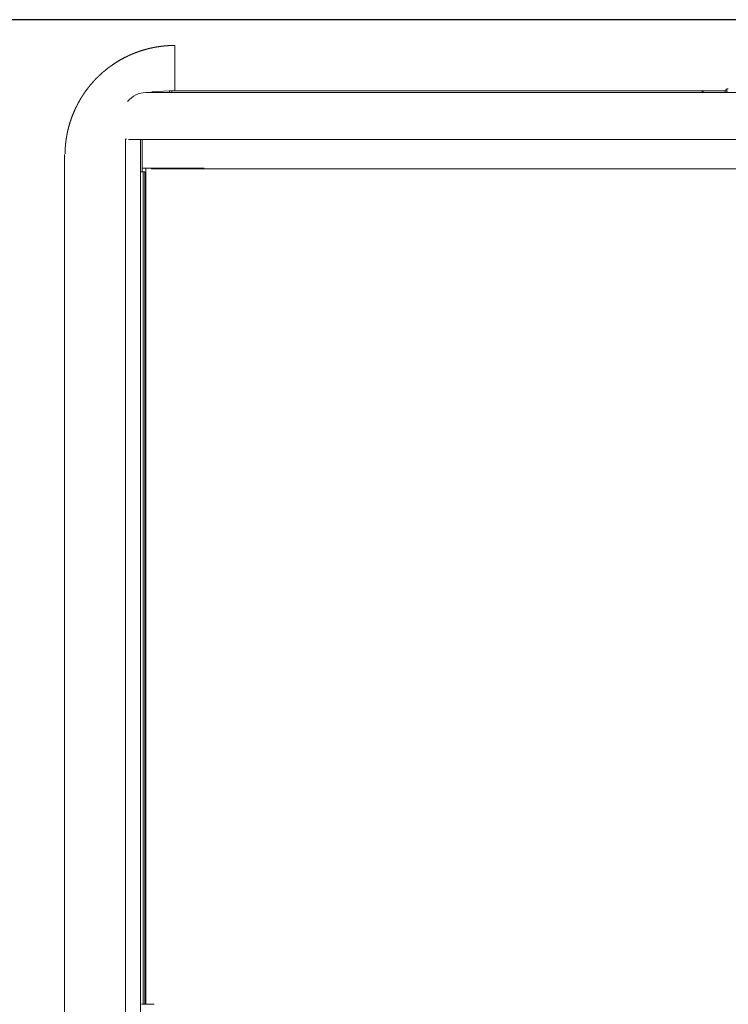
# Model space of a CAD drawing. Extents: x 0 to 59450, y 0 to 42050.
# Tile 111 of 256: x 25486 to 26091, y 8475 to 9315. Entities that reach past the tile are written whole.
import ezdxf

# ---------------------------------------------------------------- set-up
doc = ezdxf.new("R2010")
doc.units = 0
doc.header["$LTSCALE"] = 20
doc.header["$MEASUREMENT"] = 0
doc.layers.get('0').update_dxf_attribs({"linetype": 'CONTINUOUS'})
doc.layers.get('Defpoints').update_dxf_attribs({"linetype": 'CONTINUOUS'})
doc.dimstyles.new('DXF001', dxfattribs={"dimtxt": 3.1, "dimasz": 2, "dimexe": 2, "dimexo": 0.8, "dimgap": 0.09, "dimtad": 1, "dimdsep": 46, "dimtxsty": 'STANDARD', "dimcen": 0.09, "dimazin": 2, "dimtfac": 0.645161, "dimtdec": 4, "dimtmove": 0, "dimatfit": 3, "dimfxl": 1, "dimtvp": 0.66129, "dimtolj": 1, "dimtzin": 0, "dimarcsym": 0})

# ---------------------------------------------------------------- blocks, each defined once
blk = doc.blocks.new('_OPEN')
at = {"color": 0, "linetype": 'ByBlock', "lineweight": -2}
for p, q in [((-1, 0.166667), (0, 0)), ((0, 0), (-1, -0.166667)), ((0, 0), (-1, 0))]:
    blk.add_line(p, q, dxfattribs=at)
blk = doc.blocks.new('*D30')
at = {"color": 0, "linetype": 'Continuous', "lineweight": -2}
for p, q in [((29198.94, 9314.54), (23516.2, 9314.54)), ((23518.2, 9312.54), (23518.2, 6317.04)), ((29202.69, 6315.04), (23516.2, 6315.04))]:
    blk.add_line(p, q, dxfattribs=at)
at = {"layer": 'Defpoints', "color": 0, "linetype": 'Continuous'}
for p in [(29199.74, 9314.54), (23518.2, 6315.04), (29203.49, 6315.04)]:
    blk.add_point(p, dxfattribs=at)
at = {"color": 0, "linetype": 'Continuous', "lineweight": -2, "xscale": 2, "yscale": 2, "zscale": 2}
for p, rotation in [((23518.2, 9314.54), 90), ((23518.2, 6315.04), 270)]:
    blk.add_blockref('_OPEN', p, dxfattribs=dict(at, rotation=rotation))
at = {"color": 0, "linetype": 'Continuous', "lineweight": 13, "insert": (23468.11, 7988.69), "char_height": 100, "attachment_point": 5, "rotation": 90}
blk.add_mtext('\\A1;\\A1;3000', dxfattribs=at)

msp = doc.modelspace()

# ---------------------------------------------------------------- linework, layer by layer
at = {"color": 3, "linetype": 'Continuous', "lineweight": 13}
for p, q in [((25618.776, 9292.563), (25618.36, 9292.56)), ((25618.776, 9286.524), (25618.777, 9292.563)), ((25618.776, 9281.525), (25618.776, 9281.524)), ((25618.777, 9286.524), (25618.777, 9271.224)), ((25618.777, 9281.488), (25618.777, 9281.475)), ((25618.777, 9281.475), (25618.777, 9281.46)), ((25618.777, 9281.46), (25618.777, 9281.443)), ((25618.777, 9281.443), (25618.777, 9281.424)), ((25618.777, 9281.424), (25618.777, 9281.403)), ((25618.777, 9281.403), (25618.777, 9281.38)), ((25618.777, 9281.38), (25618.777, 9281.355)), ((25618.777, 9281.355), (25618.777, 9281.328)), ((25618.777, 9281.328), (25618.777, 9281.299)), ((25618.777, 9281.299), (25618.777, 9281.268)), ((25618.777, 9281.268), (25618.777, 9281.235)), ((25618.777, 9281.235), (25618.777, 9281.2)), ((25618.777, 9281.2), (25618.777, 9281.163)), ((25618.777, 9281.163), (25618.777, 9281.124)), ((25618.777, 9281.124), (25618.777, 9281.083)), ((25618.777, 9281.083), (25618.777, 9281.04)), ((25618.777, 9281.04), (25618.777, 9280.995)), ((25618.777, 9280.995), (25618.777, 9280.949)), ((25618.777, 9280.949), (25618.777, 9280.9)), ((25618.777, 9280.9), (25618.777, 9280.849)), ((25618.777, 9280.849), (25618.777, 9280.796)), ((25618.777, 9280.796), (25618.777, 9280.742)), ((25618.777, 9280.742), (25618.777, 9280.685)), ((25618.777, 9280.685), (25618.777, 9280.627)), ((25618.777, 9280.627), (25618.777, 9280.566)), ((25618.777, 9280.566), (25618.777, 9280.504)), ((25618.777, 9280.504), (25618.777, 9280.439)), ((25618.777, 9280.439), (25618.777, 9280.373)), ((25618.777, 9280.373), (25618.777, 9280.305)), ((25618.777, 9280.305), (25618.777, 9280.235)), ((25618.777, 9280.235), (25618.777, 9280.163)), ((25618.777, 9280.163), (25618.777, 9280.089)), ((25618.777, 9280.089), (25618.777, 9280.013)), ((25618.777, 9280.013), (25618.777, 9279.935)), ((25618.777, 9279.935), (25618.777, 9279.855)), ((25618.777, 9279.855), (25618.777, 9279.774)), ((25618.777, 9279.774), (25618.777, 9279.69)), ((25618.777, 9279.69), (25618.777, 9279.605)), ((25618.777, 9279.605), (25618.777, 9279.517)), ((25618.777, 9279.517), (25618.777, 9279.428)), ((25618.777, 9279.428), (25618.777, 9279.337)), ((25618.777, 9279.052), (25618.776, 9278.954)), ((25618.776, 9278.954), (25618.776, 9278.853)), ((25618.776, 9278.853), (25618.776, 9278.751)), ((25618.776, 9278.751), (25618.776, 9278.647)), ((25618.776, 9278.647), (25618.776, 9278.541)), ((25618.776, 9278.541), (25618.776, 9278.433)), ((25618.776, 9278.433), (25618.776, 9278.323)), ((25618.776, 9278.323), (25618.776, 9278.212)), ((25618.776, 9278.212), (25618.776, 9278.099)), ((25618.776, 9278.099), (25618.776, 9277.984)), ((25618.776, 9277.984), (25618.776, 9277.867)), ((25618.776, 9277.867), (25618.776, 9277.748)), ((25618.776, 9277.748), (25618.776, 9277.628)), ((25618.776, 9277.628), (25618.776, 9277.506)), ((25618.776, 9277.506), (25618.776, 9277.382)), ((25618.776, 9277.382), (25618.776, 9277.256)), ((25618.776, 9277.256), (25618.776, 9277.129)), ((25618.776, 9277.129), (25618.776, 9276.999)), ((25618.776, 9276.999), (25618.776, 9276.869)), ((25618.776, 9276.869), (25618.776, 9276.736)), ((25618.776, 9276.736), (25618.776, 9276.602)), ((25618.776, 9276.602), (25618.776, 9276.466)), ((25618.776, 9276.466), (25618.776, 9276.328)), ((25618.776, 9276.328), (25618.776, 9276.188)), ((25618.776, 9276.188), (25618.776, 9276.047)), ((25618.776, 9276.047), (25618.776, 9275.904)), ((25618.776, 9275.904), (25618.776, 9275.76)), ((25618.776, 9275.76), (25618.776, 9275.614)), ((25618.776, 9275.614), (25618.776, 9275.466)), ((25618.776, 9275.466), (25618.776, 9275.317)), ((25618.776, 9275.317), (25618.776, 9275.165)), ((25618.776, 9275.165), (25618.776, 9275.013)), ((25618.776, 9275.013), (25618.776, 9274.859)), ((25618.776, 9274.859), (25618.776, 9274.703)), ((25618.776, 9274.703), (25618.776, 9274.545)), ((25618.776, 9274.545), (25618.776, 9274.386)), ((25618.776, 9274.386), (25618.776, 9274.226)), ((25618.776, 9274.226), (25618.776, 9274.064)), ((25618.776, 9274.064), (25618.777, 9273.899)), ((25618.777, 9279.337), (25618.777, 9279.244)), ((25618.777, 9279.244), (25618.777, 9279.149)), ((25618.777, 9279.149), (25618.777, 9279.052)), ((25618.777, 9273.899), (25618.777, 9273.735)), ((25618.777, 9273.735), (25618.777, 9273.569)), ((25618.777, 9273.569), (25618.777, 9273.399)), ((25618.777, 9273.399), (25618.777, 9273.224)), ((25618.777, 9273.224), (25618.777, 9273.058)), ((25618.777, 9273.058), (25618.777, 9272.908)), ((25618.777, 9272.908), (25618.777, 9272.711)), ((25618.777, 9272.711), (25618.777, 9272.404)), ((25618.777, 9272.404), (25618.777, 9271.999)), ((25618.777, 9271.224), (25618.777, 9261.203)), ((25618.776, 9257.523), (25618.776, 9257.453)), ((25618.776, 9257.453), (25618.776, 9257.384)), ((25618.776, 9257.384), (25618.776, 9257.314)), ((25618.776, 9257.314), (25618.776, 9257.244)), ((25618.776, 9257.244), (25618.776, 9257.174)), ((25618.776, 9257.174), (25618.776, 9257.105)), ((25618.776, 9257.105), (25618.777, 9257.035)), ((25618.777, 9261.203), (25618.777, 9257.524)), ((25618.777, 9257.035), (25618.777, 9256.965)), ((25618.777, 9256.965), (25618.777, 9256.895)), ((25618.777, 9256.895), (25618.777, 9256.825)), ((25618.777, 9256.825), (25618.777, 9256.755)), ((25618.777, 9256.755), (25618.777, 9256.685)), ((25618.777, 9256.685), (25618.777, 9256.614)), ((25618.777, 9256.614), (25618.777, 9256.544)), ((25618.777, 9256.544), (25618.777, 9256.474)), ((25618.777, 9256.474), (25618.777, 9256.404)), ((25618.777, 9256.404), (25618.777, 9256.333)), ((25618.777, 9256.333), (25618.777, 9256.263)), ((25618.777, 9256.263), (25618.777, 9256.193)), ((25618.777, 9256.193), (25618.777, 9256.122)), ((25618.777, 9256.122), (25618.777, 9256.052)), ((25618.777, 9256.052), (25618.777, 9255.981)), ((25618.777, 9255.981), (25618.777, 9255.911)), ((25618.777, 9255.911), (25618.777, 9255.84)), ((25618.777, 9255.84), (25618.777, 9255.77)), ((25618.777, 9255.77), (25618.777, 9255.699)), ((25618.777, 9255.699), (25618.777, 9255.628)), ((25618.777, 9255.628), (25618.777, 9255.558)), ((25618.777, 9255.558), (25618.777, 9255.487)), ((25618.777, 9255.487), (25618.777, 9255.416)), ((25618.777, 9255.416), (25618.777, 9255.345)), ((25618.777, 9255.345), (25618.777, 9255.275)), ((25618.777, 9255.275), (25618.777, 9255.204)), ((25618.777, 9255.204), (25618.777, 9255.133)), ((25618.777, 9255.133), (25618.777, 9255.062)), ((25618.777, 9255.062), (25618.777, 9254.991)), ((25618.777, 9254.991), (25618.777, 9254.92)), ((25618.777, 9254.92), (25618.777, 9254.849)), ((25618.777, 9254.849), (25618.777, 9254.778)), ((25618.777, 9254.778), (25618.777, 9254.707)), ((25618.777, 9254.707), (25618.777, 9254.636)), ((25618.777, 9254.636), (25618.777, 9254.565)), ((25618.777, 9254.565), (25618.777, 9254.491)), ((25618.777, 9254.491), (25618.777, 9254.423)), ((25618.777, 9254.423), (25618.778, 9254.36)), ((25618.778, 9254.36), (25618.778, 9254.28)), ((25618.778, 9254.28), (25618.778, 9254.157)), ((26089.662, 9255.492), (26089.662, 9255.588)), ((26089.662, 9255.588), (26091.054, 9255.588)), ((26089.662, 9255.492), (26089.662, 9252.631)), ((26091.054, 9255.492), (26089.662, 9255.492)), ((25598.75, 9252.3), (25594.165, 9252.3)), ((25847.142, 9252.3), (25598.75, 9252.3)), ((25599.181, 9252.937), (25614.056, 9253.719)), ((25599.181, 9252.937), (25599.215, 9252.3)), ((25616.161, 9253.725), (25614.213, 9253.725)), ((25614.213, 9253.725), (25614.213, 9252.3)), ((25622.686, 9253.727), (25616.161, 9253.725)), ((25616.161, 9253.725), (25616.161, 9252.3)), ((25617.115, 9253.995), (26088.512, 9253.995)), ((25617.115, 9253.995), (25617.115, 9253.727)), ((25618.778, 9254.157), (25618.778, 9253.995)), ((26067.161, 9253.812), (25622.686, 9253.727)), ((26046.065, 9252.3), (25847.142, 9252.3)), ((27074.165, 9252.3), (26046.065, 9252.3)), ((26067.162, 9253.812), (26067.163, 9253.812)), ((26067.17, 9253.812), (26067.162, 9253.812)), ((26067.164, 9253.812), (26067.165, 9253.812)), ((26067.165, 9253.812), (26067.166, 9253.812)), ((26067.166, 9253.812), (26067.167, 9253.812)), ((26067.168, 9253.812), (26067.169, 9253.812)), ((26067.169, 9253.812), (26067.17, 9253.812)), ((26067.17, 9253.812), (26067.171, 9253.812)), ((26067.172, 9253.812), (26067.173, 9253.812)), ((26067.173, 9253.812), (26067.174, 9253.812)), ((26067.174, 9253.812), (26067.175, 9253.812)), ((26088.162, 9252.588), (26088.162, 9252.3)), ((26089.662, 9252.588), (26088.162, 9252.588)), ((26089.662, 9252.631), (26089.662, 9252.583)), ((26091.054, 9252.631), (26089.662, 9252.631)), ((26089.662, 9252.583), (26089.662, 9252.3)), ((26091.054, 9252.583), (26089.662, 9252.583)), ((25578.526, 9244.766), (25578.527, 9244.769)), ((25578.527, 9244.769), (25578.528, 9244.772)), ((25578.528, 9244.772), (25578.529, 9244.775)), ((25578.529, 9244.775), (25578.53, 9244.778)), ((25578.53, 9244.778), (25578.531, 9244.781)), ((25578.531, 9244.781), (25578.532, 9244.784)), ((25578.532, 9244.784), (25578.533, 9244.787)), ((25578.533, 9244.787), (25578.534, 9244.79)), ((25578.534, 9244.79), (25578.535, 9244.793)), ((25578.535, 9244.793), (25578.536, 9244.796)), ((25578.536, 9244.796), (25578.537, 9244.799)), ((25578.537, 9244.799), (25578.538, 9244.802)), ((25578.538, 9244.802), (25578.539, 9244.805)), ((25578.539, 9244.805), (25578.54, 9244.808)), ((25578.54, 9244.808), (25578.541, 9244.811)), ((25578.541, 9244.811), (25578.542, 9244.814)), ((25578.542, 9244.814), (25578.543, 9244.818)), ((25578.543, 9244.818), (25578.545, 9244.821)), ((25578.545, 9244.821), (25578.546, 9244.824)), ((25578.546, 9244.824), (25578.547, 9244.827)), ((25578.547, 9244.827), (25578.548, 9244.83)), ((25578.548, 9244.83), (25578.549, 9244.833)), ((25578.549, 9244.833), (25578.55, 9244.836)), ((25578.55, 9244.836), (25578.551, 9244.839)), ((25578.551, 9244.839), (25578.552, 9244.841)), ((25578.552, 9244.841), (25578.553, 9244.845)), ((25578.553, 9244.845), (25578.555, 9244.85)), ((25578.555, 9244.85), (25578.557, 9244.857)), ((25576.668, 8429.774), (25576.668, 9212.9)), ((25576.79, 9212.9), (25576.668, 9212.9)), ((25584.067, 9212.3), (25579.165, 9212.3)), ((25833.392, 9212.3), (25584.067, 9212.3)), ((25589.458, 9184.9), (25589.458, 9212.3)), ((25590.95, 9184.9), (25590.95, 9212.3)), ((26046.065, 9212.3), (25833.392, 9212.3)), ((27074.165, 9212.3), (26046.065, 9212.3)), ((25524.577, 9199.547), (25524.577, 8429.774)), ((25590.95, 9187.774), (25594.033, 9187.774)), ((25594.033, 8474.774), (25594.033, 9187.774)), ((25594.033, 9187.774), (25643.843, 9187.774)), ((25847.142, 9187.3), (25598.75, 9187.3)), ((26046.065, 9187.3), (25847.142, 9187.3)), ((26114.485, 9187.3), (26046.065, 9187.3)), ((25589.458, 8429.774), (25589.458, 9184.9)), ((25591.668, 9184.9), (25589.458, 9184.9)), ((25591.668, 8474.774), (25591.668, 9184.9)), ((25591.668, 9184.9), (25593.16, 9184.9)), ((25593.16, 8474.774), (25593.16, 9184.9)), ((25596.34, 8474.774), (25590.34, 8474.774)), ((25601.178, 8474.774), (25596.339, 8474.774))]:
    msp.add_line(p, q, dxfattribs=at)
for centre, radius, start, end in [((25619.025, 9198.215), 94.391, 108.365091, 108.617911), ((25619.014, 9198.115), 94.483, 108.086892, 108.339697), ((25619.026, 9198.241), 94.367, 107.864676, 108.117472), ((25619.015, 9198.14), 94.459, 107.586851, 107.839642), ((25619.004, 9198.266), 94.336, 107.35081, 107.603601), ((25619.016, 9198.165), 94.436, 107.08653, 107.339327), ((25619.005, 9198.064), 94.529, 106.809681, 107.062486), ((25618.995, 9198.19), 94.406, 106.572834, 106.825654), ((25619.007, 9198.088), 94.507, 106.309641, 106.562478), ((25618.997, 9198.214), 94.383, 106.07215, 106.325012), ((25619.009, 9198.339), 94.266, 105.847326, 106.100213), ((25618.975, 9198.013), 94.571, 105.52107, 105.773996), ((25618.989, 9198.362), 94.238, 105.332763, 105.585719), ((25618.957, 9198.257), 94.331, 105.044171, 105.297159), ((25618.991, 9198.162), 94.431, 104.796042, 105.049094), ((25618.953, 9198.311), 94.278, 104.543473, 104.796642), ((25618.934, 9198.245), 94.337, 104.269403, 104.522728), ((25618.909, 9198.435), 94.147, 104.029529, 104.283094), ((25618.91, 9198.612), 93.976, 103.802523, 104.056299), ((25618.865, 9198.57), 94.006, 103.51578, 103.769791), ((25618.846, 9198.52), 94.05, 103.243123, 103.497351), ((25618.848, 9198.707), 93.868, 103.015703, 103.270186), ((25618.807, 9198.884), 93.687, 102.761055, 103.015769), ((25618.787, 9199.071), 93.499, 102.519308, 102.774289), ((25618.769, 9199.024), 93.541, 102.247575, 102.502801), ((25618.729, 9198.989), 93.567, 101.963167, 102.218674), ((25618.714, 9199.168), 93.389, 101.721137, 101.976901), ((25618.697, 9199.358), 93.2, 101.478657, 101.734717), ((25618.683, 9199.537), 93.022, 101.23577, 101.492098), ((25618.645, 9199.504), 93.047, 100.952443, 101.209079), ((25618.633, 9199.461), 93.086, 100.683447, 100.940369), ((25618.597, 9199.879), 92.669, 100.452116, 100.70937), ((25618.586, 9199.839), 92.706, 100.183447, 100.441003), ((25618.552, 9200.035), 92.507, 99.926058, 100.183959), ((25618.543, 9199.996), 92.545, 99.658435, 99.91665), ((25618.511, 9200.193), 92.344, 99.400839, 99.659416), ((25618.507, 9200.364), 92.175, 99.156468, 99.415337), ((25618.459, 9200.314), 92.217, 98.863037, 99.122205), ((25618.485, 9200.664), 91.876, 98.653148, 98.912498), ((25618.448, 9200.546), 91.986, 98.360226, 98.619692), ((25618.456, 9200.437), 92.096, 98.095443, 98.355055), ((25618.417, 9200.569), 91.959, 97.823371, 98.083193), ((25618.451, 9200.878), 91.657, 97.610385, 97.870298), ((25618.423, 9200.49), 92.038, 97.301454, 97.561362), ((25618.444, 9200.552), 91.98, 97.060239, 97.319542), ((25618.519, 9199.901), 92.635, 96.798372, 97.056319), ((25618.558, 9199.761), 92.779, 96.555681, 96.812475), ((25618.599, 9198.913), 93.625, 96.265444, 96.521), ((25618.631, 9198.779), 93.762, 96.021506, 96.275955), ((25618.687, 9198.36), 94.185, 95.775768, 96.02896), ((25618.735, 9197.765), 94.782, 95.516193, 95.768282), ((25618.762, 9197.342), 95.206, 95.256911, 95.507769), ((25618.803, 9196.962), 95.588, 95.011039, 95.260795), ((25618.823, 9196.519), 96.031, 94.751344, 94.999849), ((25618.879, 9196.148), 96.406, 94.518779, 94.766234), ((25618.888, 9195.513), 97.039, 94.24815, 94.494491), ((25618.943, 9194.971), 97.583, 94.01252, 94.256822), ((25619.056, 9193.352), 99.206, 93.771363, 94.012176), ((25619.083, 9192.392), 100.167, 93.511992, 93.750425), ((25619.162, 9191.623), 100.939, 93.293396, 93.529949), ((25619.173, 9191.087), 101.475, 93.046951, 93.282196), ((25619.174, 9190.647), 101.914, 92.800268, 93.034447), ((25619.222, 9190.159), 102.403, 92.58101, 92.814025), ((25619.226, 9189.241), 103.321, 92.328508, 92.559963), ((25619.291, 9188.356), 104.208, 92.115653, 92.344553), ((25619.35, 9186.174), 106.391, 91.879143, 92.103851), ((25619.333, 9186.438), 106.126, 91.650041, 91.874741), ((25619.29, 9188.111), 104.452, 91.424098, 91.652921), ((25619.366, 9184.612), 107.952, 91.197784, 91.418635), ((25619.565, 9172.441), 120.125, 90.972129, 91.17106), ((25619.641, 9168.665), 123.901, 90.785207, 90.977601), ((25619.56, 9172.715), 119.851, 90.573547, 90.772911), ((25619.065, 9198.426), 94.219, 120.589375, 120.842605), ((25619.036, 9198.455), 94.179, 120.329794, 120.583159), ((25619.007, 9198.485), 94.139, 120.070274, 120.323781), ((25618.972, 9198.528), 94.085, 119.810805, 120.064499), ((25618.955, 9198.539), 94.066, 119.551468, 119.805255), ((25618.953, 9198.75), 93.882, 119.359938, 119.613742), ((25618.959, 9198.493), 94.109, 119.033189, 119.286965), ((25618.956, 9198.441), 94.152, 118.762227, 119.015916), ((25618.971, 9198.621), 94.003, 118.569365, 118.822987), ((25618.964, 9198.573), 94.041, 118.29799, 118.55155), ((25619.001, 9198.525), 94.101, 118.050973, 118.304474), ((25618.997, 9198.246), 94.345, 117.715594, 117.969026), ((25619.014, 9198.647), 93.999, 117.584991, 117.838362), ((25619.009, 9198.367), 94.245, 117.250175, 117.503486), ((25619.024, 9198.319), 94.294, 116.991682, 117.244957), ((25619.012, 9198.505), 94.123, 116.78331, 117.036575), ((25619.046, 9198.238), 94.376, 116.475276, 116.728534), ((25619.012, 9198.424), 94.195, 116.253796, 116.507054), ((25619.022, 9198.384), 94.235, 115.995515, 116.248778), ((25619.01, 9198.345), 94.265, 115.725095, 115.978375), ((25619.02, 9198.306), 94.304, 115.467276, 115.720574), ((25619.007, 9198.495), 94.128, 115.256184, 115.50951), ((25619.017, 9198.457), 94.167, 114.998279, 115.251637), ((25618.981, 9198.421), 94.184, 114.715689, 114.969089), ((25618.991, 9198.384), 94.222, 114.45831, 114.711755), ((25618.977, 9198.351), 94.247, 114.188704, 114.442208), ((25618.964, 9198.54), 94.068, 113.975455, 114.229014), ((25618.95, 9198.506), 94.094, 113.705782, 113.959408), ((25618.937, 9198.473), 94.119, 113.436401, 113.690101), ((25618.921, 9198.448), 94.136, 113.167312, 113.421114), ((25618.94, 9198.618), 93.987, 112.965072, 113.218892), ((25618.926, 9198.533), 94.06, 112.683425, 112.937182), ((25618.937, 9198.443), 94.147, 112.414782, 112.668466), ((25618.93, 9198.567), 94.03, 112.185947, 112.439528), ((25618.966, 9198.244), 94.342, 111.878576, 112.132076), ((25618.957, 9198.598), 94.011, 111.700288, 111.953707), ((25618.991, 9198.275), 94.323, 111.394125, 111.647475), ((25618.959, 9198.402), 94.194, 111.150942, 111.404218), ((25618.994, 9198.305), 94.297, 110.896097, 111.149312), ((25618.985, 9198.205), 94.387, 110.616001, 110.869152), ((25619.019, 9198.333), 94.279, 110.410173, 110.663272), ((25618.987, 9198.233), 94.361, 110.117349, 110.370394), ((25619.021, 9198.361), 94.253, 109.910709, 110.163711), ((25619.011, 9198.261), 94.343, 109.630981, 109.883938), ((25619, 9198.162), 94.433, 109.351695, 109.604617), ((25619.012, 9198.288), 94.318, 109.131126, 109.384014), ((25619.023, 9198.189), 94.416, 108.865108, 109.11797), ((25619.013, 9198.088), 94.507, 108.586578, 108.839416), ((25618.748, 9281.522), 0.0276, 356.674401, 363.325599), ((25618.441, 9281.518), 0.335, 359.555232, 360.444768), ((25617.502, 9281.512), 1.274, 359.838144, 360.161856), ((25615.509, 9281.149), 3.287, 6.122789, 6.284106), ((25611.874, 9281.494), 6.903, 359.953936, 360.046064), ((25619.169, 9198.44), 94.27, 129.509945, 129.763284), ((25619.16, 9198.496), 94.222, 129.273962, 129.527359), ((25619.127, 9198.553), 94.157, 129.027178, 129.280643), ((25619.119, 9198.384), 94.283, 128.704623, 128.958158), ((25619.086, 9198.442), 94.217, 128.457904, 128.711521), ((25619.054, 9198.5), 94.152, 128.211002, 128.464703), ((25619.044, 9198.561), 94.098, 127.974739, 128.228538), ((25619.012, 9198.619), 94.032, 127.727535, 127.981429), ((25618.978, 9198.68), 93.963, 127.480169, 127.73417), ((25618.945, 9198.741), 93.895, 127.232654, 127.486768), ((25618.908, 9198.583), 93.999, 126.90211, 127.156361), ((25618.903, 9198.864), 93.77, 126.748225, 127.002581), ((25618.857, 9198.689), 93.884, 126.407359, 126.661803), ((25618.857, 9198.933), 93.687, 126.24138, 126.495813), ((25618.883, 9198.689), 93.899, 125.912351, 126.166654), ((25618.904, 9198.679), 93.92, 125.664725, 125.918928), ((25618.904, 9198.665), 93.931, 125.405831, 125.659931), ((25618.925, 9198.654), 93.952, 125.158016, 125.412027), ((25618.95, 9198.636), 93.982, 124.910151, 125.164053), ((25618.972, 9198.62), 94.007, 124.662227, 124.916038), ((25618.975, 9198.6), 94.026, 124.402933, 124.656639), ((25618.999, 9198.581), 94.055, 124.154901, 124.408516), ((25619.027, 9198.331), 94.277, 123.829979, 124.083491), ((25619.03, 9198.536), 94.109, 123.647346, 123.900767), ((25619.058, 9198.509), 94.147, 123.399248, 123.652568), ((25619.062, 9198.484), 94.17, 123.139641, 123.392871), ((25619.091, 9198.228), 94.4, 122.816671, 123.069804), ((25619.097, 9198.426), 94.237, 122.631866, 122.884908), ((25619.129, 9198.391), 94.283, 122.383786, 122.636725), ((25619.134, 9198.362), 94.311, 122.1241, 122.376958), ((25619.139, 9198.107), 94.53, 121.791617, 122.044401), ((25619.174, 9198.33), 94.359, 121.628068, 121.880862), ((25619.122, 9198.356), 94.309, 121.356617, 121.609519), ((25619.096, 9198.377), 94.277, 121.096896, 121.349897), ((25619.091, 9198.177), 94.446, 120.778321, 121.03144), ((25619.122, 9198.537), 94.168, 137.137339, 137.391073), ((25619.122, 9198.404), 94.259, 136.823965, 137.077747), ((25619.075, 9198.722), 94.007, 136.692464, 136.946303), ((25619.096, 9198.591), 94.113, 136.388662, 136.642565), ((25619.044, 9198.464), 94.162, 136.057193, 136.311187), ((25619.037, 9198.768), 93.947, 135.933369, 136.187374), ((25619.072, 9198.6), 94.088, 135.621124, 135.875069), ((25619.091, 9198.427), 94.224, 135.30006, 135.553926), ((25619.099, 9198.693), 94.042, 135.164951, 135.418702), ((25619.145, 9198.514), 94.201, 134.85374, 135.107402), ((25619.147, 9198.334), 94.33, 134.523851, 134.777429), ((25619.169, 9198.608), 94.151, 134.396684, 134.650191), ((25619.192, 9198.427), 94.296, 134.076751, 134.330183), ((25619.213, 9198.475), 94.276, 133.852886, 134.106259), ((25619.213, 9198.296), 94.405, 133.523972, 133.777285), ((25619.233, 9198.345), 94.384, 133.300023, 133.553289), ((25619.232, 9198.392), 94.348, 133.065877, 133.319098), ((25619.25, 9198.442), 94.325, 132.841527, 133.094715), ((25619.248, 9198.264), 94.454, 132.513747, 132.766903), ((25619.265, 9198.54), 94.262, 132.382189, 132.635325), ((25619.261, 9198.363), 94.39, 132.054702, 132.307821), ((25619.256, 9198.188), 94.517, 131.728061, 131.981172), ((25619.251, 9198.465), 94.307, 131.584649, 131.837758), ((25619.244, 9198.29), 94.433, 131.258338, 131.511452), ((25619.238, 9198.342), 94.39, 131.023171, 131.276297), ((25619.231, 9198.395), 94.346, 130.787811, 131.040955), ((25619.224, 9198.448), 94.301, 130.552266, 130.805435), ((25619.216, 9198.275), 94.427, 130.227474, 130.480675), ((25619.208, 9198.33), 94.38, 129.991982, 130.245222), ((25619.178, 9198.384), 94.319, 129.745787, 129.999072), ((25619.09, 9198.568), 94.12, 143.736595, 143.990539), ((25619.084, 9198.665), 94.058, 143.528316, 143.782199), ((25619.125, 9198.761), 94.034, 143.336048, 143.589867), ((25619.142, 9198.632), 94.124, 143.02521, 143.278976), ((25619.138, 9198.501), 94.2, 142.706551, 142.960262), ((25619.155, 9198.597), 94.155, 142.505703, 142.75937), ((25619.174, 9198.466), 94.25, 142.195743, 142.449365), ((25619.191, 9198.561), 94.205, 141.994607, 142.248194), ((25619.187, 9198.656), 94.144, 141.784744, 142.038295), ((25619.182, 9198.525), 94.221, 141.466693, 141.720217), ((25619.201, 9198.393), 94.318, 141.157691, 141.411189), ((25619.218, 9198.714), 94.131, 141.063041, 141.316521), ((25619.192, 9198.356), 94.335, 140.63023, 140.883693), ((25619.232, 9198.676), 94.164, 140.543219, 140.796672), ((25619.206, 9198.318), 94.372, 140.111638, 140.365086), ((25619.202, 9198.638), 94.164, 140.006064, 140.259509), ((25619.22, 9198.506), 94.263, 139.698241, 139.95169), ((25619.194, 9198.373), 94.329, 139.373251, 139.626707), ((25619.213, 9198.693), 94.135, 139.274955, 139.528425), ((25619.187, 9198.334), 94.35, 138.846157, 139.099642), ((25619.184, 9198.654), 94.137, 138.737789, 138.991297), ((25619.203, 9198.521), 94.24, 138.431387, 138.684919), ((25619.155, 9198.389), 94.291, 138.098286, 138.351851), ((25619.176, 9198.482), 94.245, 137.895177, 138.148775), ((25619.15, 9198.576), 94.162, 137.673459, 137.927099), ((25619.125, 9198.669), 94.082, 137.451432, 137.705113), ((26091.162, 9252.588), 3, 120.00148, 180), ((25619.258, 9198.677), 94.201, 149.937398, 150.190914), ((25619.262, 9198.587), 94.25, 149.637571, 149.891091), ((25619.243, 9198.722), 94.165, 149.449521, 149.703052), ((25619.248, 9198.406), 94.33, 149.031878, 149.285423), ((25619.251, 9198.768), 94.148, 148.968419, 149.221985), ((25619.233, 9198.452), 94.295, 148.544512, 148.798102), ((25619.215, 9198.588), 94.209, 148.355696, 148.609319), ((25619.197, 9198.724), 94.122, 148.166581, 148.420237), ((25619.2, 9198.635), 94.172, 147.867767, 148.121466), ((25619.182, 9198.545), 94.205, 147.562039, 147.815782), ((25619.141, 9198.682), 94.096, 147.365009, 147.618805), ((25619.146, 9198.592), 94.149, 147.066873, 147.320722), ((25619.104, 9198.729), 94.039, 146.869348, 147.123262), ((25619.11, 9198.64), 94.093, 146.571565, 146.825542), ((25619.068, 9198.777), 93.983, 146.373575, 146.627625), ((25619.051, 9198.688), 94.018, 146.068546, 146.32267), ((25619.008, 9198.602), 94.03, 145.756218, 146.010434), ((25618.994, 9198.737), 93.943, 145.565334, 145.819624), ((25618.959, 9198.872), 93.838, 145.366419, 145.620785), ((25618.974, 9198.761), 93.913, 145.062068, 145.316422), ((25618.997, 9198.631), 94.007, 144.750331, 145.00458), ((25619.037, 9198.729), 93.983, 144.558899, 144.813067), ((25619.032, 9198.6), 94.054, 144.239466, 144.493554), ((25619.071, 9198.698), 94.028, 144.047718, 144.301737), ((25594.165, 9232.3), 20, 90, 141.44126), ((25614.266, 9249.722), 4, 90.760763, 93.010982), ((26067.162, 9249.812), 4, 60.241896, 89.804617), ((26067.162, 9249.812), 4, 38.455851, 60.241896), ((25619.155, 9198.708), 94.098, 155.508724, 155.762591), ((25619.157, 9198.652), 94.124, 155.224482, 155.478452), ((25619.085, 9198.826), 93.985, 155.047885, 155.301987), ((25619.073, 9198.767), 94, 154.75807, 155.01226), ((25619.048, 9198.704), 94.004, 154.462671, 154.71693), ((25619.031, 9198.627), 94.022, 154.16155, 154.415792), ((25619.091, 9198.76), 94.018, 153.996087, 154.25022), ((25619.097, 9198.896), 93.963, 153.818379, 154.072434), ((25619.147, 9198.582), 94.147, 153.406192, 153.660176), ((25619.128, 9198.719), 94.069, 153.22194, 153.475862), ((25619.18, 9198.629), 94.156, 152.933343, 153.187199), ((25619.184, 9198.766), 94.098, 152.75478, 153.008582), ((25619.19, 9198.675), 94.144, 152.453803, 152.707551), ((25619.216, 9198.586), 94.209, 152.159386, 152.41309), ((25619.222, 9198.721), 94.151, 151.980187, 152.233847), ((25619.248, 9198.632), 94.216, 151.685947, 151.939573), ((25619.231, 9198.541), 94.244, 151.378944, 151.632538), ((25619.258, 9198.677), 94.203, 151.205721, 151.45929), ((25619.263, 9198.586), 94.251, 150.905351, 151.158898), ((25619.267, 9198.496), 94.298, 150.605239, 150.858771), ((25619.249, 9198.632), 94.216, 150.418159, 150.67168), ((25619.276, 9198.541), 94.284, 150.124954, 150.37847), ((25619.449, 9198.654), 94.393, 161.121229, 161.37424), ((25619.478, 9198.592), 94.44, 160.838941, 161.09193), ((25619.485, 9198.531), 94.467, 160.552349, 160.805322), ((25619.491, 9198.697), 94.418, 160.395363, 160.648325), ((25619.474, 9198.636), 94.422, 160.104129, 160.357087), ((25619.503, 9198.575), 94.47, 159.822342, 160.075301), ((25619.486, 9198.515), 94.474, 159.531297, 159.784263), ((25619.491, 9198.68), 94.422, 159.373764, 159.626742), ((25619.472, 9198.62), 94.426, 159.082638, 159.335637), ((25619.478, 9198.56), 94.452, 158.796529, 159.049551), ((25619.458, 9198.727), 94.374, 158.633644, 158.886698), ((25619.44, 9198.667), 94.379, 158.342573, 158.59566), ((25619.42, 9198.607), 94.382, 158.051612, 158.304744), ((25619.425, 9198.548), 94.409, 157.765951, 158.019128), ((25619.405, 9198.489), 94.412, 157.475324, 157.728557), ((25619.364, 9198.657), 94.311, 157.306346, 157.559636), ((25619.365, 9198.825), 94.247, 157.147701, 157.40106), ((25619.324, 9198.54), 94.32, 156.725191, 156.978615), ((25619.303, 9198.709), 94.234, 156.560978, 156.814484), ((25619.284, 9198.651), 94.24, 156.270574, 156.524158), ((25619.239, 9198.596), 94.221, 155.974821, 156.228498), ((25619.221, 9198.764), 94.136, 155.810166, 156.063931), ((25618.775, 9198.781), 93.707, 166.413222, 166.668037), ((25618.836, 9198.948), 93.727, 166.266735, 166.5214), ((25618.869, 9198.891), 93.772, 165.983264, 166.237799), ((25618.93, 9198.833), 93.845, 165.703157, 165.957554), ((25618.985, 9198.775), 93.914, 165.423178, 165.677455), ((25619.023, 9198.716), 93.965, 165.139857, 165.394007), ((25619.056, 9198.883), 93.954, 164.989405, 165.243446), ((25619.115, 9198.598), 94.085, 164.576942, 164.830869), ((25619.147, 9198.764), 94.072, 164.426246, 164.680075), ((25619.182, 9198.93), 94.062, 164.275396, 164.529123), ((25619.237, 9198.645), 94.192, 163.863611, 164.11725), ((25619.249, 9198.81), 94.158, 163.708726, 163.962276), ((25619.281, 9198.524), 94.269, 163.293769, 163.547242), ((25619.315, 9198.689), 94.254, 163.142461, 163.395857), ((25619.346, 9198.855), 94.236, 162.991008, 163.244338), ((25619.356, 9198.567), 94.33, 162.572626, 162.82589), ((25619.386, 9198.733), 94.31, 162.420961, 162.674171), ((25619.418, 9198.672), 94.358, 162.138174, 162.391331), ((25619.426, 9198.611), 94.384, 161.851313, 162.104426), ((25619.434, 9198.549), 94.412, 161.564516, 161.817588), ((25619.464, 9198.715), 94.388, 161.412452, 161.665492), ((25619.174, 9198.896), 94.075, 171.865712, 172.119294), ((25619.143, 9198.863), 94.048, 171.589333, 171.843039), ((25619.095, 9198.83), 94.006, 171.311032, 171.564848), ((25619.056, 9199.021), 93.938, 171.168738, 171.422649), ((25619.037, 9198.761), 93.96, 170.756639, 171.010653), ((25618.978, 9198.952), 93.872, 170.611985, 170.866095), ((25618.938, 9198.694), 93.874, 170.197992, 170.452216), ((25618.926, 9198.885), 93.83, 170.057707, 170.312033), ((25618.864, 9199.078), 93.736, 169.912637, 170.167082), ((25618.831, 9198.819), 93.749, 169.498975, 169.753528), ((25618.794, 9198.787), 93.719, 169.220899, 169.475578), ((25618.763, 9198.979), 93.653, 169.07801, 169.332801), ((25618.682, 9198.948), 93.579, 168.794702, 169.049626), ((25618.676, 9198.915), 93.579, 168.519386, 168.774428), ((25618.619, 9198.885), 93.53, 168.238776, 168.493956), ((25618.57, 9199.077), 93.442, 168.092833, 168.348137), ((25618.537, 9198.822), 93.463, 167.680524, 167.935974), ((25618.54, 9199.004), 93.428, 167.534454, 167.789891), ((25618.577, 9198.949), 93.476, 167.251039, 167.506309), ((25618.655, 9198.894), 93.564, 166.973688, 167.228809), ((25618.718, 9198.837), 93.638, 166.693416, 166.948373), ((25579.165, 9217.3), 5, 244.04851, 251.80451), ((25618.01, 9199.064), 92.906, 176.998145, 177.25656), ((25625.975, 9198.509), 100.889, 176.686103, 176.920331), ((25619.945, 9198.607), 94.865, 176.28367, 176.534388), ((25617.661, 9198.967), 92.562, 176.15661, 176.414593), ((25619.394, 9199.035), 94.287, 176.015525, 176.268404), ((25620.1, 9198.709), 95.014, 175.598546, 175.849258), ((25619.597, 9198.94), 94.495, 175.462492, 175.714747), ((25619.369, 9198.694), 94.288, 175.049315, 175.30221), ((25619.536, 9198.869), 94.44, 174.911175, 175.163656), ((25619.605, 9198.824), 94.512, 174.635785, 174.888121), ((25619.53, 9198.791), 94.44, 174.359017, 174.611537), ((25619.487, 9198.982), 94.379, 174.219268, 174.471891), ((25619.492, 9198.717), 94.411, 173.807036, 174.059698), ((25619.492, 9198.907), 94.391, 173.668705, 173.921425), ((25619.43, 9198.872), 94.333, 173.390513, 173.64334), ((25619.42, 9198.836), 94.327, 173.115469, 173.368393), ((25619.36, 9198.802), 94.271, 172.837226, 173.090265), ((25619.348, 9198.767), 94.265, 172.562418, 172.815566), ((25619.283, 9198.961), 94.175, 172.420589, 172.673875), ((25619.245, 9198.701), 94.171, 172.00776, 172.261179), ((25525.121, 9199.988), 0.2, 95.566651, 95.854536), ((25525.112, 9200.09), 0.0987, 95.418784, 96.002404), ((25525.132, 9199.903), 0.287, 95.610412, 95.810773), ((25525.233, 9199.547), 0.655, 101.265362, 101.354504), ((25720.287, 9196.513), 195.217, 178.644412, 178.920686), ((25598.061, 9199.664), 72.95, 178.282989, 178.84764), ((25606.284, 9199.476), 81.176, 177.994685, 178.324334), ((25780.049, 9191.987), 255.1, 177.597423, 177.67918), ((25623.614, 9198.72), 98.52, 177.462061, 177.696116), ((25604.933, 9199.574), 79.82, 177.172557, 177.480332), ((25590.475, 8474.732), 0.143, 162.857316, 167.581158)]:
    msp.add_arc(centre, radius, start, end, dxfattribs=at)

# ---------------------------------------------------------------- dimensions: what is measured, and where the dimension line sits
at = {"linetype": 'Continuous', "lineweight": 13}
dim = msp.add_linear_dim(base=(23518.199, 6315.036), p1=(29199.739, 9314.536), p2=(29203.486, 6315.036), angle=90, text='\\A1;3000', dimstyle='DXF001', override={"dimtxt": 100, "dimasz": 2, "dimblk1": 'OPEN', "dimblk2": 'OPEN', "dimsah": 1}, dxfattribs=at)
dim.commit()
dim.dimension.update_dxf_attribs({"geometry": '*D30', "text_midpoint": (23518.199, 7988.686), "dimtype": 160})

doc.saveas('drawing.dxf')
